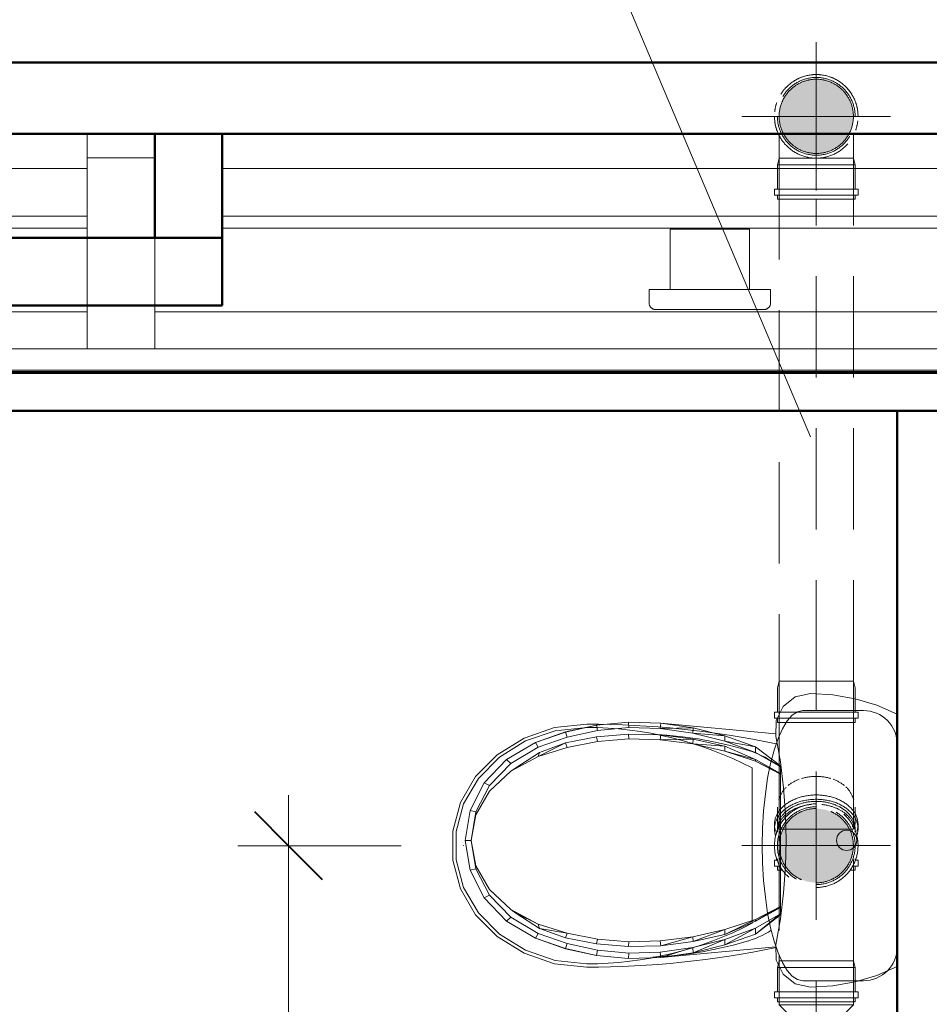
# Model space of a CAD drawing. Header units: millimetres. Extents: x -121 to 18322, y 1231 to 43947.
# Tile 15 of 31: x 10682 to 12030, y 41141 to 42599. Entities that reach past the tile are written whole.
import ezdxf

# ---------------------------------------------------------------- set-up
doc = ezdxf.new("R2010")
doc.units = ezdxf.units.MM
for name, pattern in [('ADSK_Осевая', [700, 500, -100, 0, -100]), ('ADSK_Скрыто', [300, 150, -150]), ('ADSK_Штриховая_ш3 п1_5', [225, 150, -75])]:
    doc.linetypes.add(name, pattern=pattern)
for name, color, linetype, lineweight in [('A-____-____-DIMS', 211, 'Continuous', 9), ('A-____-____-DIMS-50', 211, 'Continuous', 9), ('A-DETL-____-HDLN', 90, 'ADSK_Скрыто', 9), ('A-DETL-____-MBND', 5, 'ADSK_Штриховая_ш3 п1_5', 20), ('A-GENM-____-MCUT', 13, 'Continuous', 50), ('A-GENM-____-OTLN', 13, 'Continuous', 20), ('A-ROOF-____-MCUT', 132, 'Continuous', 50), ('A-ROOF-____-OTLN', 132, 'Continuous', 20), ('A-WALL-____-MCUT', 113, 'Continuous', 50), ('A-WALL-____-OTLN', 113, 'Continuous', 20), ('M-EQPM-____-OTLN', 50, 'Continuous', 20), ('P-PIPE-____-CNTR', 3, 'ADSK_Осевая', 20), ('P-PIPE-____-IDEN', 2, 'Continuous', 20), ('P-PIPE-____-OTLN', 3, 'Continuous', 20), ('P-SANR-FIXT-OTLN', 6, 'Continuous', 20), ('Q-SPCQ-____-MCUT', 91, 'Continuous', 9), ('Q-SPCQ-____-OTLN', 91, 'Continuous', 20)]:
    doc.layers.add(name, color=color, linetype=linetype, lineweight=lineweight)
doc.styles.add('GOST Common_2', font='GOST_Common.ttf', dxfattribs={"width": 0.9, "height": 125})
doc.dimstyles.new('ADSK_Основной_2_5_мм', dxfattribs={"dimscale": 304.8, "dimtxt": 0.412449, "dimasz": 0.328084, "dimexe": 0.246063, "dimexo": 0.000807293, "dimgap": 0.049213, "dimtad": 1, "dimdec": 0, "dimlfac": 304.8, "dimdsep": 46, "dimtxsty": 'GOST Common_2', "dimblk1": 'OBLIQUE', "dimblk2": 'OBLIQUE', "dimsah": 1, "dimcen": 0.09, "dimdle": 0.246063, "dimazin": 2, "dimtfac": 1, "dimtdec": 4, "dimtix": 1, "dimtmove": 0, "dimatfit": 3, "dimfxl": 1, "dimtvp": 1, "dimtolj": 1, "dimtzin": 0, "dimlwd": 20, "dimlwe": 20, "dimarcsym": 2})

# ---------------------------------------------------------------- blocks, each defined once
blk = doc.blocks.new('Прямая форма - 83 new-609264-В_Этаж 04_Канализация')
at = {"layer": 'A-GENM-____-MCUT', "lineweight": 9}
for p, q in [((100, 8518.6), (0, 8518.6)), ((0, 8518.6), (0, 8235.7)), ((100, 8235.7), (100, 8518.6)), ((0, 8235.7), (100, 8235.7))]:
    blk.add_line(p, q, dxfattribs=at)
at = {"layer": 'A-GENM-____-OTLN', "lineweight": 9}
blk.add_line((0, 8518.6), (0, 8553.9), dxfattribs=at)
blk = doc.blocks.new('Прямая форма - MORPH-007-609265-В_Этаж 04_Канализация')
blk.add_blockref('Прямая форма - 83 new-609264-В_Этаж 04_Канализация', (0, 0))
blk = doc.blocks.new('Прямая форма - 83 new-609275-В_Этаж 04_Канализация')
at = {"layer": 'Q-SPCQ-____-MCUT', "color": 253}
for p, q in [((12300, 1766), (0, 1766)), ((0, 1734.2), (12300, 1734.2))]:
    blk.add_line(p, q, dxfattribs=at)
at = {"layer": 'Q-SPCQ-____-OTLN', "color": 9}
for p, q in [((0, 1767.8), (12300, 1767.8)), ((7300, 1679.4), (5000, 1679.4)), ((9500, 1679.4), (7400, 1679.4)), ((5100, 1555.6), (7200, 1555.6)), ((7400, 1555.6), (9500, 1555.6)), ((7200, 1538), (5100, 1538)), ((9500, 1538), (7400, 1538)), ((7200, 1467.2), (5100, 1467.2)), ((9500, 1467.2), (7400, 1467.2))]:
    blk.add_line(p, q, dxfattribs=at)
blk = doc.blocks.new('Прямая форма - FU - 050-609276-В_Этаж 04_Канализация')
blk.add_blockref('Прямая форма - 83 new-609275-В_Этаж 04_Канализация', (0, 0))
blk = doc.blocks.new('Family - 83 new-609316-В_Этаж 04_Канализация')
at = {"layer": 'A-ROOF-____-MCUT', "color": 53}
for p, q in [((10940, -3903.9), (-1640, -3903.9)), ((-1640, -4010), (10940, -4010))]:
    blk.add_line(p, q, dxfattribs=at)
blk = doc.blocks.new('Family - RT - 008-609317-В_Этаж 04_Канализация')
blk.add_blockref('Family - 83 new-609316-В_Этаж 04_Канализация', (0, 0))
blk = doc.blocks.new('Family - 83 new-609336-В_Этаж 04_Канализация')
at = {"layer": 'A-ROOF-____-MCUT', "color": 53}
for p, q in [((10800, -3493.8), (-1500, -3493.8)), ((-1500, -3550.4), (10800, -3550.4))]:
    blk.add_line(p, q, dxfattribs=at)
blk = doc.blocks.new('Family - RT - 008-609337-В_Этаж 04_Канализация')
blk.add_blockref('Family - 83 new-609336-В_Этаж 04_Канализация', (0, 0))
blk = doc.blocks.new('Прямая форма - 83 new-610915-В_Этаж 04_Канализация')
at = {"layer": 'A-WALL-____-MCUT', "color": 53}
for p, q in [((1843.8, 50), (0, 50)), ((0, 50), (0, -50)), ((1843.8, -50), (1843.8, 50)), ((0, -50), (1843.8, -50))]:
    blk.add_line(p, q, dxfattribs=at)
blk = doc.blocks.new('Прямая форма - SW - 013-610916-В_Этаж 04_Канализация')
blk.add_blockref('Прямая форма - 83 new-610915-В_Этаж 04_Канализация', (0, 0))
blk = doc.blocks.new('Прямая форма - 83 new-610925-В_Этаж 04_Канализация')
at = {"layer": 'A-WALL-____-MCUT', "color": 53}
for p, q in [((153.9, 100), (0, 100)), ((0, 100), (0, 0)), ((153.9, 0), (153.9, 100)), ((0, 0), (153.9, 0))]:
    blk.add_line(p, q, dxfattribs=at)
blk = doc.blocks.new('Прямая форма - SW - 005-610926-В_Этаж 04_Канализация')
blk.add_blockref('Прямая форма - 83 new-610925-В_Этаж 04_Канализация', (0, 0))
blk = doc.blocks.new('Прямая форма - 83 new-608817-В_Этаж 04_Канализация')
at = {"layer": 'M-EQPM-____-OTLN', "color": 9}
for p, q in [((200.1, -30.5), (186.8, 0)), ((-186.8, 0), (-200.1, -30.5)), ((-200.1, -30.5), (-209.7, -62.4)), ((209.7, -62.4), (200.1, -30.5)), ((-209.7, -62.4), (-215.5, -95.2)), ((-15, -75), (-14.7, -72.1)), ((-14.7, -72.1), (-13.9, -69.2)), ((-13.9, -69.2), (-12.5, -66.6)), ((-12.5, -66.6), (-10.6, -64.4)), ((-10.6, -64.4), (-8.3, -62.5)), ((-8.3, -62.5), (-5.7, -61.1)), ((-5.7, -61.1), (-2.9, -60.3)), ((-2.9, -60.3), (0, -60)), ((0, -60), (2.9, -60.3)), ((2.9, -60.3), (5.7, -61.1)), ((5.7, -61.1), (8.3, -62.5)), ((8.3, -62.5), (10.6, -64.4)), ((10.6, -64.4), (12.5, -66.6)), ((12.5, -66.6), (13.9, -69.2)), ((13.9, -69.2), (14.7, -72.1)), ((14.7, -72.1), (15, -75)), ((215.5, -95.2), (209.7, -62.4)), ((-14.7, -77.9), (-15, -75)), ((-13.9, -80.7), (-14.7, -77.9)), ((-12.5, -83.3), (-13.9, -80.7)), ((-10.6, -85.6), (-12.5, -83.3)), ((-8.3, -87.4), (-10.6, -85.6)), ((-5.7, -88.8), (-8.3, -87.4)), ((8.3, -87.4), (5.7, -88.8)), ((10.6, -85.6), (8.3, -87.4)), ((12.5, -83.3), (10.6, -85.6)), ((13.9, -80.7), (12.5, -83.3)), ((14.7, -77.9), (13.9, -80.7)), ((15, -75), (14.7, -77.9)), ((-215.5, -95.2), (-217.5, -128.5)), ((-2.9, -89.7), (-5.7, -88.8)), ((0, -90), (-2.9, -89.7)), ((2.9, -89.7), (0, -90)), ((5.7, -88.8), (2.9, -89.7)), ((217.5, -128.5), (215.5, -95.2)), ((-217.5, -128.5), (-212.4, -151)), ((212.4, -151), (217.5, -128.5)), ((-212.4, -151), (-198.2, -169.1)), ((198.2, -169.1), (212.4, -151)), ((-198.2, -169.1), (-177.6, -179.5)), ((-154.5, -180), (-116.2, -173.2)), ((-138.7, -210.1), (-110.2, -172.9)), ((-130.1, -210.2), (-110.2, -172.9)), ((-108.9, -172.9), (-130.1, -210.2)), ((-119.6, -210.1), (-99.2, -172.9)), ((-117.1, -210.2), (-99.2, -172.9)), ((-98, -172.9), (-117.1, -210.2)), ((-116.2, -173.2), (-77.6, -168.3)), ((-110.2, -172.9), (-108.9, -172.9)), ((-108.9, -172.9), (-99.2, -172.9)), ((-99.2, -172.9), (-98, -172.9)), ((-98, -172.9), (98, -172.9)), ((-77.6, -168.3), (-38.9, -165.4)), ((-38.9, -165.4), (0, -164.4)), ((38.9, -165.4), (0, -164.4)), ((77.6, -168.3), (38.9, -165.4)), ((77.6, -168.3), (116.2, -173.2)), ((98, -172.9), (99.2, -172.9)), ((98, -172.9), (119.6, -210.1)), ((117.1, -210.2), (98, -172.9)), ((99.2, -172.9), (108.9, -172.9)), ((99.2, -172.9), (119.6, -210.1)), ((108.9, -172.9), (110.2, -172.9)), ((108.9, -172.9), (138.7, -210.1)), ((130.1, -210.2), (108.9, -172.9)), ((110.2, -172.9), (138.7, -210.1)), ((116.2, -173.2), (154.5, -180)), ((177.6, -179.5), (198.2, -169.1)), ((-177.6, -179.5), (-154.5, -180)), ((-157.8, -179.9), (-173.5, -350.4)), ((154.5, -180), (177.6, -179.5)), ((173.5, -350.4), (157.8, -179.9)), ((-154.9, -255.3), (-138.7, -210.1)), ((-146.7, -255.5), (-138.7, -210.1)), ((-130.1, -210.2), (-146.7, -255.5)), ((-139.4, -255.3), (-119.6, -210.1)), ((-138.7, -210.1), (-130.1, -210.2)), ((-132, -255.5), (-119.6, -210.1)), ((-117.1, -210.2), (-132, -255.5)), ((-119.6, -210.1), (-117.1, -210.2)), ((119.6, -210.1), (117.1, -210.2)), ((117.1, -210.2), (139.4, -255.3)), ((132, -255.5), (117.1, -210.2)), ((119.6, -210.1), (139.4, -255.3)), ((138.7, -210.1), (130.1, -210.2)), ((130.1, -210.2), (154.9, -255.3)), ((146.7, -255.5), (130.1, -210.2)), ((138.7, -210.1), (154.9, -255.3)), ((-166.5, -302.2), (-154.9, -255.3)), ((-158.6, -302.8), (-154.9, -255.3)), ((-146.7, -255.5), (-158.6, -302.8)), ((-154.9, -255.3), (-146.7, -255.5)), ((-149.8, -302.2), (-139.4, -255.3)), ((-142.7, -302.8), (-139.4, -255.3)), ((-132, -255.5), (-142.7, -302.8)), ((-139.4, -255.3), (-132, -255.5)), ((139.4, -255.3), (132, -255.5)), ((132, -255.5), (149.8, -302.2)), ((142.7, -302.8), (132, -255.5)), ((139.4, -255.3), (149.8, -302.2)), ((154.9, -255.3), (146.7, -255.5)), ((146.7, -255.5), (166.5, -302.2)), ((158.6, -302.8), (146.7, -255.5)), ((154.9, -255.3), (166.5, -302.2)), ((-173.3, -350.4), (-166.5, -302.2)), ((-165.6, -351.3), (-166.5, -302.2)), ((-166.5, -302.2), (-158.6, -302.8)), ((-158.6, -302.8), (-165.6, -351.3)), ((-156, -350.4), (-149.8, -302.2)), ((-149, -351.3), (-149.8, -302.2)), ((-149.8, -302.2), (-142.7, -302.8)), ((-142.7, -302.8), (-149, -351.3)), ((149.8, -302.2), (142.7, -302.8)), ((142.7, -302.8), (156, -350.4)), ((149, -351.3), (142.7, -302.8)), ((149.8, -302.2), (156, -350.4)), ((166.5, -302.2), (158.6, -302.8)), ((158.6, -302.8), (173.3, -350.4)), ((165.6, -351.3), (158.6, -302.8)), ((166.5, -302.2), (173.3, -350.4)), ((-175, -398.1), (-173.5, -350.4)), ((-174.8, -398.1), (-173.3, -350.4)), ((-173.3, -350.4), (-165.6, -351.3)), ((-165.6, -351.3), (-167, -397.7)), ((-157.3, -398.1), (-156, -350.4)), ((-156, -350.4), (-149, -351.3)), ((-149, -351.3), (-150.3, -397.7)), ((156, -350.4), (149, -351.3)), ((150.3, -397.7), (149, -351.3)), ((156, -350.4), (157.3, -398.1)), ((173.3, -350.4), (165.6, -351.3)), ((167, -397.7), (165.6, -351.3)), ((173.3, -350.4), (174.8, -398.1)), ((175, -398.1), (173.5, -350.4)), ((-170.7, -445.5), (-175, -398.1)), ((-167, -397.7), (-174.8, -398.1)), ((-170.5, -445.5), (-174.8, -398.1)), ((-162.8, -443.9), (-167, -397.7)), ((-150.3, -397.7), (-157.3, -398.1)), ((-153.4, -445.5), (-157.3, -398.1)), ((-146.5, -443.9), (-150.3, -397.7)), ((150.3, -397.7), (146.5, -443.9)), ((157.3, -398.1), (150.3, -397.7)), ((157.3, -398.1), (153.4, -445.5)), ((167, -397.7), (162.8, -443.9)), ((174.8, -398.1), (167, -397.7)), ((174.8, -398.1), (170.5, -445.5)), ((170.7, -445.5), (175, -398.1)), ((-170.7, -445.5), (-160.6, -491.7)), ((-170.5, -445.5), (-162.8, -443.9)), ((-160.4, -491.7), (-170.5, -445.5)), ((-153, -488.9), (-162.8, -443.9)), ((-153.4, -445.5), (-146.5, -443.9)), ((-144.4, -491.7), (-153.4, -445.5)), ((-146.5, -443.9), (-137.7, -488.9)), ((137.7, -488.9), (146.5, -443.9)), ((153.4, -445.5), (144.4, -491.7)), ((146.5, -443.9), (153.4, -445.5)), ((153, -488.9), (162.8, -443.9)), ((170.5, -445.5), (160.4, -491.7)), ((160.6, -491.7), (170.7, -445.5)), ((162.8, -443.9), (170.5, -445.5)), ((-160.6, -491.7), (-144.9, -535.9)), ((-160.4, -491.7), (-153, -488.9)), ((-144.8, -535.9), (-160.4, -491.7)), ((-137.8, -531.8), (-153, -488.9)), ((-144.4, -491.7), (-137.7, -488.9)), ((-130.3, -530.2), (-144.4, -491.7)), ((-124, -531.8), (-144.4, -491.7)), ((-137.7, -488.9), (-124, -531.8)), ((124, -531.8), (137.7, -488.9)), ((137.7, -488.9), (130.3, -530.2)), ((144.4, -491.7), (130.3, -530.2)), ((144.4, -491.7), (137.7, -488.9)), ((153, -488.9), (137.8, -531.8)), ((160.4, -491.7), (144.8, -535.9)), ((144.9, -535.9), (160.6, -491.7)), ((160.4, -491.7), (153, -488.9)), ((-144.9, -535.9), (-119.7, -578.7)), ((-144.8, -535.9), (-137.8, -531.8)), ((-119.6, -578.7), (-144.8, -535.9)), ((-113.8, -572.6), (-137.8, -531.8)), ((-107.6, -565), (-130.3, -530.2)), ((-102.4, -572.6), (-130.3, -530.2)), ((-130.3, -530.2), (-124, -531.8)), ((-124, -531.8), (-102.4, -572.6)), ((102.4, -572.6), (124, -531.8)), ((130.3, -530.2), (107.6, -565)), ((124, -531.8), (107.6, -565)), ((113.8, -572.6), (137.8, -531.8)), ((144.8, -535.9), (119.6, -578.7)), ((119.7, -578.7), (144.9, -535.9)), ((130.3, -530.2), (124, -531.8)), ((137.8, -531.8), (144.8, -535.9)), ((-102.4, -572.6), (-107.6, -565)), ((107.6, -565), (102.4, -572.6)), ((-119.7, -578.7), (-85.3, -611.8)), ((-119.6, -578.7), (-113.8, -572.6)), ((-85.2, -611.8), (-119.6, -578.7)), ((-81.1, -604.2), (-113.8, -572.6)), ((-73, -604.2), (-102.4, -572.6)), ((73, -604.2), (102.4, -572.6)), ((81.1, -604.2), (113.8, -572.6)), ((119.6, -578.7), (85.2, -611.8)), ((85.3, -611.8), (119.7, -578.7)), ((119.6, -578.7), (113.8, -572.6)), ((-85.3, -611.8), (-44.3, -632.8)), ((-85.2, -611.8), (-81.1, -604.2)), ((-44.3, -632.8), (-85.2, -611.8)), ((-42.2, -624.1), (-81.1, -604.2)), ((-37.9, -624.1), (-73, -604.2)), ((37.9, -624.1), (73, -604.2)), ((42.2, -624.1), (81.1, -604.2)), ((85.2, -611.8), (44.3, -632.8)), ((44.3, -632.8), (85.3, -611.8)), ((85.2, -611.8), (81.1, -604.2)), ((-44.3, -632.8), (-42.2, -624.1)), ((0, -631), (-42.2, -624.1)), ((-37.9, -624.1), (0, -631)), ((42.2, -624.1), (0, -631)), ((0, -631), (37.9, -624.1)), ((44.3, -632.8), (42.2, -624.1)), ((0, -640), (-44.3, -632.8)), ((-44.3, -632.8), (0, -640)), ((0, -640), (0, -631)), ((44.3, -632.8), (0, -640)), ((0, -640), (44.3, -632.8))]:
    blk.add_line(p, q, dxfattribs=at)
blk = doc.blocks.new('Прямая форма - FU - 054-610931-В_Этаж 04_Канализация')
blk.add_blockref('Прямая форма - 83 new-608817-В_Этаж 04_Канализация', (0, 0))
blk = doc.blocks.new('Прямая форма - 83 new-611788-В_Этаж 04_Канализация')
at = {"layer": 'A-WALL-____-MCUT', "color": 53}
for p, q in [((0, 100), (0, 0)), ((500, 100), (0, 100)), ((500, 0), (500, 100)), ((0, 0), (500, 0))]:
    blk.add_line(p, q, dxfattribs=at)
blk = doc.blocks.new('Прямая форма - SW - 005-611789-В_Этаж 04_Канализация')
blk.add_blockref('Прямая форма - 83 new-611788-В_Этаж 04_Канализация', (0, 0))
blk = doc.blocks.new('83 new_ifc_RVT-1-В_Этаж 04_Канализация')
at = {"layer": 'A-GENM-____-OTLN', "color": 9, "linetype": 'ADSK_Штриховая_ш3 п1_5', "lineweight": 20}
blk.add_blockref('Прямая форма - MORPH-007-609265-В_Этаж 04_Канализация', (24310.3, 33875.8), dxfattribs=at)
at = {"layer": 'A-ROOF-____-OTLN', "color": 9, "linetype": 'ADSK_Штриховая_ш3 п1_5', "lineweight": 20, "rotation": 180}
for name in ['Family - RT - 008-609317-В_Этаж 04_Канализация', 'Family - RT - 008-609337-В_Этаж 04_Канализация']:
    blk.add_blockref(name, (30210.3, 38525.8), dxfattribs=at)
at = {"layer": 'A-WALL-____-OTLN', "color": 9, "linetype": 'ADSK_Штриховая_ш3 п1_5', "lineweight": 20}
for name, p, rotation in [('Прямая форма - SW - 005-610926-В_Этаж 04_Канализация', (24510.3, 42275.8), 90), ('Прямая форма - SW - 005-611789-В_Этаж 04_Канализация', (24510.3, 42275.8), 180), ('Прямая форма - SW - 013-610916-В_Этаж 04_Канализация', (25560.3, 40175.8), 90)]:
    blk.add_blockref(name, p, dxfattribs=dict(at, rotation=rotation))
at = {"layer": 'M-EQPM-____-OTLN', "color": 9, "linetype": 'ADSK_Штриховая_ш3 п1_5', "lineweight": 20, "rotation": 270}
blk.add_blockref('Прямая форма - FU - 054-610931-В_Этаж 04_Канализация', (25510.3, 41383.7), dxfattribs=at)
at = {"layer": 'Q-SPCQ-____-OTLN', "color": 9, "linetype": 'ADSK_Штриховая_ш3 п1_5', "lineweight": 20, "rotation": 180}
blk.add_blockref('Прямая форма - FU - 050-609276-В_Этаж 04_Канализация', (31710.3, 43845.8), dxfattribs=at)
blk = doc.blocks.new('ADSK_Бытовой вентилятор накладной - 200-1590441-В_Этаж 04_Канализация')
at = {"layer": 'M-EQPM-____-OTLN', "color": 5}
for p, q in [((0, 90), (0, -90)), ((0, 90), (20, 90)), ((30, 80), (30, -80)), ((-89, 59), (0, 59)), ((-89, 59), (-89, -59)), ((0, -59), (-89, -59)), ((0, -90), (20, -90))]:
    blk.add_line(p, q, dxfattribs=at)
for points, knots in [([(20, 90), (20.9, 90), (22.2, 89.8), (23.8, 89.3), (25, 88.7), (25.9, 88.1), (26.6, 87.5), (27.2, 86.9), (28, 86.1), (28.6, 85.2), (29, 84.4), (29.3, 83.6), (29.8, 82.2), (30, 80.9), (30, 80)], [0, 0, 0, 0, 0.166667, 0.25, 0.333333, 0.416667, 0.458333, 0.5, 0.583333, 0.666667, 0.708333, 0.75, 0.833333, 1, 1, 1, 1]), ([(30, -80), (30, -80.9), (29.8, -82.2), (29.3, -83.8), (28.8, -84.8), (28.3, -85.6), (27.8, -86.3), (27.2, -86.9), (26.6, -87.5), (25.9, -88.1), (25, -88.7), (23.8, -89.3), (22.2, -89.8), (20.9, -90), (20, -90)], [-1, -1, -1, -1, -0.833333, -0.75, -0.666667, -0.625, -0.583333, -0.5, -0.458333, -0.416667, -0.333333, -0.25, -0.166667, 0, 0, 0, 0])]:
    blk.add_open_spline(points, degree=3, knots=knots, dxfattribs=at)
blk = doc.blocks.new('ADSK_Унитаз напольный_ГОСТ 30493-2017 - Вертикальный выпуск-1609052-В_Этаж 04_Канализация')
at = {"layer": 'A-DETL-____-HDLN', "flags": 128}
for points in [[(-0.5, 642.7), (-0.5, 642.7), (-0.5, 642.7), (-0.4, 642.7), (-0.4, 642.7), (-0.3, 642.7)], [(0.4, 642.7), (0.4, 642.7), (0.5, 642.7), (0.5, 642.7)]]:
    blk.add_lwpolyline(points, dxfattribs=at)
at = {"layer": 'P-SANR-FIXT-OTLN'}
for p, q in [((-115, 215), (115, 215)), ((-200, 140), (-200, 50)), ((200, 50), (200, 140)), ((-150, 0), (150, 0))]:
    blk.add_line(p, q, dxfattribs=at)
at = {"layer": 'P-SANR-FIXT-OTLN', "flags": 128}
for points in [[(180, 460), (174.8, 507.9), (159.4, 552.9), (134.7, 592.6), (102.3, 624.6), (63.8, 647), (21.7, 658.5), (-21.7, 658.5), (-63.8, 647), (-102.3, 624.6), (-134.7, 592.6), (-159.4, 552.9), (-174.8, 507.9), (-180, 460)], [(175, 460), (169.9, 506.7), (155, 550.6), (131, 589.3), (99.4, 620.5), (62.1, 642.3), (21.1, 653.6), (-21.1, 653.6), (-62.1, 642.3), (-99.4, 620.5), (-131, 589.3), (-155, 550.6), (-169.9, 506.7), (-175, 460)], [(-0.5, 642.7), (-0.5, 642.7), (-0.5, 642.7), (-0.4, 642.7), (-0.4, 642.7), (-0.3, 642.7)], [(0.4, 642.7), (0.4, 642.7), (0.5, 642.7), (0.5, 642.7)], [(-141, 220.5), (-147.2, 242.9), (-152.5, 265.5), (-157, 288.4), (-160.5, 311.3), (-163.1, 334.5), (-164.7, 357.6), (-164.9, 361.9)], [(164.9, 362.1), (163.7, 341.3), (161.3, 318.1), (158.1, 295.1), (153.9, 272.2), (148.9, 249.5), (142.9, 227.1), (141, 220.5)], [(-125.3, 186.7), (-127.9, 190.8), (-130.6, 195.5), (-133, 200.2), (-135.2, 205), (-137.3, 210), (-139.2, 215), (-140.8, 220), (-141, 220.5)], [(141, 220.5), (139.3, 215.4), (137.5, 210.4), (135.4, 205.5), (133.2, 200.6), (130.8, 195.9), (128.2, 191.2), (125.4, 186.7)], [(200, 140), (198.3, 147.8), (193.2, 155.5), (184.8, 163), (173.2, 170), (158.7, 176.5), (141.4, 182.4), (121.8, 187.6), (100, 192), (76.5, 195.4), (51.8, 198), (26.1, 199.5), (0, 200), (-26.1, 199.5), (-51.8, 198), (-76.5, 195.4), (-100, 192), (-121.8, 187.6), (-141.4, 182.4), (-158.7, 176.5), (-173.2, 170), (-184.8, 163), (-193.2, 155.5), (-198.3, 147.8), (-200, 140)]]:
    blk.add_lwpolyline(points, dxfattribs=at)
at = {"layer": 'P-SANR-FIXT-OTLN'}
for centre, radius, start, end in [((1182.5, 460), 1362.5, 180, 191.886), ((355.2, 460), 530.2, 180, 207.5216), ((-355.2, 460), 530.2, 332.4784, 0), ((-1182.5, 460), 1362.5, 348.114, 0), ((-150, 50), 50, 180, 270), ((150, 50), 50, 270, 0)]:
    blk.add_arc(centre, radius, start, end, dxfattribs=at)
blk = doc.blocks.new('ADSK_ППР_Переход канализационный - Переход канализационный-1589361-В_Этаж 04_Канализация')
at = {"layer": 'A-DETL-____-HDLN', "color": 12}
for p, q in [((85.3, 46.7), (85.3, -57.6)), ((95, 49.9), (95, 51.5)), ((95, 48.9), (95, 49.6)), ((95, 35.7), (95, 49)), ((95, 32.5), (95, 35.8)), ((95, 12.9), (95, 32.5)), ((0, 20.2), (0, 20.5)), ((0, 20.5), (0, 20.2)), ((0, 7.7), (0, 8.2)), ((0, 8.2), (0, 7.7)), ((95, 10.5), (95, 13)), ((95, -10.5), (95, 10.5)), ((0, -8.2), (0, -7.7)), ((0, -7.7), (0, -8.2)), ((95, -13), (95, -10.5)), ((95, -32.5), (95, -12.9)), ((0, -20.5), (0, -20.2)), ((0, -20.2), (0, -20.5)), ((95, -35.8), (95, -32.5)), ((95, -49), (95, -35.7)), ((65.7, -55), (95, -55)), ((65.7, -57.6), (85.3, -57.6)), ((85.3, -57.6), (95, -55)), ((95, -49.6), (95, -48.9)), ((95, -55), (95, -49.9))]:
    blk.add_line(p, q, dxfattribs=at)
at = {"layer": 'A-DETL-____-MBND', "color": 22}
for p, q in [((49.3, 61.9), (40.2, 61.9)), ((40.2, 61.9), (40.2, -61.9)), ((49.3, 61.9), (49.3, -61.9)), ((30, 55), (0, 25)), ((95, 55), (30, 55)), ((30, 55), (30, 49.9)), ((30, 48.9), (30, 49.6)), ((30, 49), (30, 35.7)), ((40.2, 57.6), (34.2, 57.6)), ((34.2, 57.6), (34.2, -57.6)), ((85.3, 57.6), (49.3, 57.6)), ((95, 55), (85.3, 57.6)), ((85.3, 57.6), (85.3, 46.7)), ((95, 51.6), (95, 55)), ((-36.5, 30.8), (-44.3, 30.8)), ((-44.3, 30.8), (-44.3, -30.8)), ((-36.5, 30.8), (-36.5, -30.8)), ((30, 32.5), (30, 35.8)), ((30, 32.5), (30, 12.9)), ((-44.3, 26.7), (-49.3, 26.7)), ((-49.3, 26.7), (-49.3, -26.8)), ((-6.5, 26.7), (-36.5, 26.7)), ((0, 25), (-6.5, 26.7)), ((-6.5, 26.7), (-6.5, -26.8)), ((0, 19.8), (0, 20.2)), ((0, 20.2), (0, 19.8)), ((30, 10.5), (30, 13)), ((30, 10.5), (30, -10.5)), ((30, -13), (30, -10.5)), ((30, -12.9), (30, -32.5)), ((-49.3, -26.8), (-44.3, -26.8)), ((-36.5, -26.8), (-6.5, -26.8)), ((-6.5, -26.8), (0, -25)), ((0, -20.2), (0, -19.8)), ((0, -19.8), (0, -20.2)), ((0, -25), (30, -55)), ((-44.3, -30.8), (-36.5, -30.8)), ((30, -35.8), (30, -32.5)), ((30, -35.7), (30, -49)), ((30, -49.6), (30, -48.9)), ((30, -49.9), (30, -55)), ((30, -55), (65.6, -55)), ((34.2, -57.6), (40.2, -57.6)), ((49.3, -57.6), (65.6, -57.6)), ((40.2, -61.9), (49.3, -61.9))]:
    blk.add_line(p, q, dxfattribs=at)
blk = doc.blocks.new('ADSK_ППР_Тройник канализационный - Тройник канализационный-582001-В_Этаж 04_Канализация')
at = {"layer": 'A-DETL-____-HDLN', "color": 12}
for start, end in [(103.6833, 126.1487), (101.4342, 103.43), (79.0485, 100.9515), (76.57, 78.5658), (53.8513, 76.3167), (130.6351, 152.7764), (126.5203, 130.3007), (49.6993, 53.4797), (27.2236, 49.3649), (156.7462, 180), (153.0729, 156.33), (23.67, 26.9271), (0, 23.2538), (180, 203.2538), (336.7462, 0), (203.67, 206.9271), (207.2236, 229.3649), (310.6351, 332.7764), (333.0729, 336.33), (229.6993, 233.4797), (233.8513, 256.3167), (256.57, 258.5658), (259.0485, 280.9515), (281.4342, 283.43), (283.6833, 306.1487), (306.5203, 310.3007)]:
    blk.add_arc((25390.3, 42455.8), 55, start, end, dxfattribs=at)
at = {"layer": 'A-DETL-____-MBND', "color": 22}
for p, q in [((25335.3, 42428), (25335.3, 42393.8)), ((25445.3, 42393.8), (25445.3, 42428)), ((25335.3, 42393.8), (25332.7, 42384.1)), ((25335.3, 42393.8), (25340.3, 42393.8)), ((25341.4, 42393.8), (25340.7, 42393.8)), ((25341.3, 42393.8), (25354.6, 42393.8)), ((25357.8, 42393.8), (25354.5, 42393.8)), ((25357.7, 42393.8), (25377.4, 42393.8)), ((25379.8, 42393.8), (25377.3, 42393.8)), ((25379.8, 42393.8), (25390.3, 42393.8)), ((25390.3, 42393.8), (25400.8, 42393.8)), ((25403.2, 42393.8), (25400.8, 42393.8)), ((25403.2, 42393.8), (25422.8, 42393.8)), ((25426.1, 42393.8), (25422.8, 42393.8)), ((25426, 42393.8), (25439.2, 42393.8)), ((25439.8, 42393.8), (25439.2, 42393.8)), ((25440.2, 42393.8), (25445.3, 42393.8)), ((25447.9, 42384.1), (25445.3, 42393.8)), ((25332.7, 42384.1), (25332.7, 42348.1)), ((25332.7, 42384.1), (25447.9, 42384.1)), ((25447.9, 42348.1), (25447.9, 42384.1)), ((25328.4, 42348.1), (25328.4, 42339)), ((25328.4, 42348.1), (25452.2, 42348.1)), ((25452.2, 42339), (25452.2, 42348.1)), ((25328.4, 42339), (25452.2, 42339)), ((25332.7, 42339), (25332.7, 42333)), ((25332.7, 42333), (25447.9, 42333)), ((25447.9, 42333), (25447.9, 42339))]:
    blk.add_line(p, q, dxfattribs=at)
for radius, start, end in [(61.9, 0, 180), (61.9, 90, 96.5102), (61.9, 83.4898, 90), (57.6, 0, 180), (61.9, 109.2041, 122.2245), (55, 101.0036, 103.6312), (55, 76.3688, 78.9964), (61.9, 57.7755, 70.7959), (61.9, 134.9184, 147.9388), (55, 126.2008, 130.583), (55, 49.417, 53.7992), (61.9, 32.0612, 45.0816), (61.9, 160.6327, 173.653), (55, 152.8285, 156.6941), (55, 23.3059, 27.1715), (61.9, 6.347, 19.3673), (61.9, 180, 0), (61.9, 186.347, 199.3673), (57.6, 180, 0), (61.9, 340.6327, 353.653), (55, 203.3059, 207.1715), (55, 332.8285, 336.6941), (55, 229.417, 233.7992), (55, 256.3688, 258.9964), (55, 281.0036, 283.6312), (55, 306.2008, 310.583)]:
    blk.add_arc((25390.3, 42455.8), radius, start, end, dxfattribs=at)
for points in [[(25341, 42431.5), (25340.8, 42431.8), (25340.7, 42432.1), (25340.5, 42432.4)], [(25440, 42432.4), (25439.9, 42432.1), (25439.7, 42431.8), (25439.6, 42431.5)], [(25356.5, 42412.4), (25356.2, 42412.7), (25355.9, 42412.9), (25355.6, 42413.2)], [(25378.5, 42402.1), (25378.1, 42402.2), (25377.8, 42402.3), (25377.4, 42402.4)], [(25403.1, 42402.4), (25402.8, 42402.3), (25402.4, 42402.2), (25402.1, 42402.1)], [(25425, 42413.2), (25424.7, 42412.9), (25424.4, 42412.7), (25424, 42412.4)]]:
    blk.add_open_spline(points, degree=3, dxfattribs=at)
blk = doc.blocks.new('DIMBLOCK3-В_Этаж 04_Канализация')
at = {"layer": 'A-____-____-DIMS-50', "lineweight": 20}
for p, q in [((11080.6, 41450.8), (11080.6, 40100.8)), ((11080.6, 41375.8), (11005.6, 41375.8)), ((11080.6, 41375.8), (11247.4, 41375.8)), ((11080.6, 40175.8), (11076.3, 40175.8)), ((11080.6, 40175.8), (11155.6, 40175.8))]:
    blk.add_line(p, q, dxfattribs=at)
at = {"layer": 'A-____-____-DIMS-50', "lineweight": 40}
for p, q in [((11080.6, 41375.8), (11030.6, 41425.8)), ((11080.6, 41375.8), (11130.6, 41325.8)), ((11080.6, 40175.8), (11030.6, 40225.8)), ((11080.6, 40175.8), (11130.6, 40125.8))]:
    blk.add_line(p, q, dxfattribs=at)
at = {"layer": 'A-____-____-DIMS-50', "color": 0, "lineweight": 20, "insert": (10902.2, 40629.9), "char_height": 125, "width": 350.296, "attachment_point": 1, "rotation": 90, "line_spacing_factor": 1.022761, "style": 'GOST Common_2'}
blk.add_mtext('1200', dxfattribs=at)
blk = doc.blocks.new('_Oblique')
at = {"color": 0, "linetype": 'ByBlock', "lineweight": -2}
blk.add_line((-0.5, -0.5), (0.5, 0.5), dxfattribs=at)

msp = doc.modelspace()

# ---------------------------------------------------------------- hatches: boundary and pattern name
at = {"layer": 'P-PIPE-____-OTLN'}
for points in [[(11862.4141, 42400.8309), (11876.6492, 42402.705), (11889.9141, 42408.1995), (11901.305, 42416.94), (11910.0455, 42428.3309), (11915.54, 42441.5959), (11917.3185, 42456.557), (11915.54, 42470.066), (11910.0455, 42483.3309), (11901.305, 42494.7218), (11889.9141, 42503.4623), (11876.6492, 42508.9568), (11862.4141, 42510.8309), (11848.1791, 42508.9568), (11834.9141, 42503.4623), (11823.5233, 42494.7218), (11814.7827, 42483.3309), (11809.2882, 42470.066), (11807.4141, 42455.8309), (11809.2882, 42441.5959), (11814.7827, 42428.3309), (11823.5233, 42416.94), (11834.9141, 42408.1995), (11848.1791, 42402.705), (11859.2478, 42401.2478)], [(11862.4141, 41320.8309), (11876.6492, 41322.705), (11889.9141, 41328.1995), (11901.305, 41336.94), (11910.0455, 41348.3309), (11915.54, 41361.5959), (11917.4141, 41375.8309), (11915.54, 41390.066), (11910.0311, 41403.3497), (11900.1265, 41415.626), (11889.9141, 41423.4623), (11876.6492, 41428.9568), (11862.4141, 41430.8309), (11848.1791, 41428.9568), (11834.9141, 41423.4623), (11823.5233, 41414.7218), (11814.7827, 41403.3309), (11809.2882, 41390.066), (11807.4141, 41375.8309), (11809.2882, 41361.5959), (11814.7827, 41348.3309), (11823.5233, 41336.94), (11834.9141, 41328.1995), (11848.1791, 41322.705), (11859.2478, 41321.2478)]]:
    msp.add_hatch(color=256, dxfattribs=at).paths.add_polyline_path(points)

# ---------------------------------------------------------------- linework, layer by layer
at = {"layer": 'A-DETL-____-HDLN', "color": 12}
for p, q in [((11808.441, 41619.2228), (11809.2882, 41619.2228)), ((11818.0985, 41619.2228), (11820.5695, 41619.2228)), ((11837.3912, 41619.2228), (11840.56, 41619.2228)), ((11884.2682, 41619.2228), (11887.437, 41619.2228)), ((11904.2587, 41619.2228), (11906.7297, 41619.2228)), ((11915.54, 41619.2228), (11916.3873, 41619.2228)), ((11833.4958, 41573.5195), (11862.4141, 41573.5195)), ((11862.4141, 41573.5195), (11924.3141, 41573.5195)), ((11917.4141, 41496.8464), (11917.4141, 41575.7813)), ((11920.0141, 41573.5195), (11920.0141, 41575.7813)), ((11924.3141, 41564.4195), (11924.3141, 41573.5195)), ((11818.0153, 41558.4195), (11862.4141, 41558.4195)), ((11821.9092, 41564.4195), (11862.4141, 41564.4195)), ((11862.4141, 41564.4195), (11924.3141, 41564.4195)), ((11862.4141, 41558.4195), (11920.0141, 41558.4195)), ((11920.0141, 41558.4195), (11920.0141, 41564.4195)), ((11807.4141, 41537.7786), (11807.4141, 41496.8464)), ((11807.4141, 41534.2228), (11807.4141, 41439.4705)), ((11917.4141, 41439.4705), (11917.4141, 41534.2228)), ((11809.4253, 41449.8913), (11806.9204, 41443.5226)), ((11807.4141, 41439.4705), (11807.4141, 41400.7103)), ((11917.9079, 41443.5226), (11915.4029, 41449.8913)), ((11917.4141, 41400.7103), (11917.4141, 41439.4705)), ((11804.8141, 41432.6092), (11804.8141, 41407.1534)), ((11920.0141, 41407.1534), (11920.0141, 41432.6092)), ((11800.5141, 41407.1534), (11800.5141, 41400.7187)), ((11804.8141, 41400.7187), (11804.8141, 41396.4761)), ((11807.4141, 41400.2228), (11807.4141, 41213.8833)), ((11917.4141, 41400.2228), (11807.4141, 41400.2228)), ((11917.4141, 41205.1938), (11917.4141, 41400.2228)), ((11920.0141, 41396.4761), (11920.0141, 41400.7187)), ((11924.3141, 41400.7187), (11924.3141, 41407.1534)), ((11800.5141, 41354.5195), (11800.5141, 41345.4195)), ((11800.5141, 41354.5195), (11804.4972, 41354.5195)), ((11804.8141, 41356.3505), (11804.8141, 41354.5195)), ((11920.0141, 41354.5195), (11920.0141, 41356.3505)), ((11920.331, 41354.5195), (11924.3141, 41354.5195)), ((11924.3141, 41345.4195), (11924.3141, 41354.5195)), ((11800.5141, 41345.4195), (11808.858, 41345.4195)), ((11804.8141, 41345.4195), (11804.8141, 41339.4195)), ((11804.8141, 41339.4195), (11811.7315, 41339.4195)), ((11913.0967, 41339.4195), (11920.0141, 41339.4195)), ((11915.9703, 41345.4195), (11924.3141, 41345.4195)), ((11920.0141, 41339.4195), (11920.0141, 41345.4195)), ((11810.8763, 41205.1938), (11917.4141, 41205.1938))]:
    msp.add_line(p, q, dxfattribs=at)
at = {"layer": 'A-DETL-____-HDLN', "color": 12, "flags": 128}
for points in [[(11807.4141, 41375.8772), (11807.4141, 41376.0161), (11807.4141, 41376.2472), (11807.4141, 41376.5704), (11807.4141, 41376.9849), (11807.4141, 41377.4903), (11807.4141, 41378.0856), (11807.4141, 41378.7699)], [(11818.656, 41342.5108), (11817.3586, 41344.2873), (11816.1332, 41346.1143), (11814.9819, 41347.9888), (11813.9064, 41349.9078), (11812.9086, 41351.8684), (11811.99, 41353.8672), (11811.152, 41355.9012), (11810.396, 41357.9671), (11809.7233, 41360.0616), (11809.1348, 41362.1813), (11808.6316, 41364.3228), (11808.2144, 41366.4827), (11807.8839, 41368.6576), (11807.6407, 41370.844), (11807.4851, 41373.0383), (11807.4173, 41375.2371)], [(11917.3701, 41373.6315), (11917.2382, 41371.4356), (11917.0186, 41369.2467), (11916.7116, 41367.0684), (11916.3178, 41364.9041), (11915.8377, 41362.7573), (11915.2722, 41360.6313), (11914.6221, 41358.5297), (11913.8884, 41356.4558), (11913.0725, 41354.4129), (11912.1755, 41352.4042), (11911.1988, 41350.4331), (11910.1442, 41348.5025), (11909.0132, 41346.6157), (11907.8076, 41344.7756), (11906.5294, 41342.9852)], [(11917.4141, 41378.5099), (11917.4141, 41377.8579), (11917.4141, 41377.2953), (11917.4141, 41376.8231), (11917.4141, 41376.4418), (11917.4141, 41376.1522), (11917.4141, 41375.9547), (11917.4141, 41375.8496)]]:
    msp.add_lwpolyline(points, dxfattribs=at)
at = {"layer": 'A-DETL-____-HDLN', "color": 12}
for radius, start, end in [(61.9, 90, 270), (57.6, 90, 270), (55, 90, 270), (55, 113.3606095, 117.1143236), (61.9, 270, 90), (57.6, 270, 90), (55, 270, 90), (55, 62.8856764, 66.6393905), (55, 139.4839492, 143.7333955), (55, 36.2666045, 40.5160508), (55, 166.4041885, 168.9628632), (55, 11.0371368, 13.5958115), (55, 191.0371368, 193.5958115), (55, 346.4041885, 348.9628632), (55, 216.2666045, 220.5160508), (55, 319.4839492, 323.7333955), (55, 242.8856764, 246.6393905), (55, 293.3606095, 297.1143236)]:
    msp.add_arc((11862.4141, 41375.8309), radius, start, end, dxfattribs=at)
for centre, major_axis, start_param, end_param in [((11862.4141, 41439.4705), (55, 0), 2.044030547, 2.434454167), ((11862.4141, 41439.4705), (55, 0), 2.044030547, 2.434454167), ((11862.4141, 41439.4705), (55, 0), 1.570796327, 1.978515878), ((11862.4141, 41439.4705), (55, 0), 1.570796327, 1.978515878), ((11862.4141, 41439.4705), (55, 0), 1.163076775, 1.570796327), ((11862.4141, 41439.4705), (55, 0), 1.163076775, 1.570796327), ((11862.4141, 41439.4705), (55, 0), 0.707138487, 1.097562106), ((11862.4141, 41439.4705), (55, 0), 0.707138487, 1.097562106), ((11862.4141, 41439.4705), (55, 0), 2.508620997, 2.904300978), ((11862.4141, 41439.4705), (55, 0), 2.508620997, 2.904300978), ((11862.4141, 41439.4705), (55, 0), 0.237291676, 0.644605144), ((11862.4141, 41439.4705), (55, 0), 0.237291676, 0.644605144), ((11862.4141, 41407.1534), (61.9, 0), 1.570796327, 3.365992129), ((11862.4141, 41400.7187), (61.9, 0), 1.570796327, 3.365992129), ((11862.4141, 41400.7187), (57.6, 0), 1.570796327, 3.241032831), ((11862.4141, 41407.1534), (61.9, 0), 6.058785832, 7.853981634), ((11862.4141, 41400.7187), (61.9, 0), 6.058785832, 7.853981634), ((11862.4141, 41400.7187), (57.6, 0), 6.18374513, 7.853981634), ((11862.4141, 41396.4761), (57.6, 0), 1.711956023, 3.163261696), ((11862.4141, 41396.4761), (57.6, 0), 6.261516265, 7.712821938), ((11862.4141, 41396.4761), (55, 0), 2.433285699, 2.512529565), ((11862.4141, 41396.4761), (55, 0), 0.631822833, 0.708306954), ((11862.4141, 41396.4761), (55, 0), 2.917193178, 2.963360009), ((11862.4141, 41396.4761), (55, 0), 0.178232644, 0.224399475)]:
    msp.add_ellipse(centre, major_axis=major_axis, ratio=0.707106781, start_param=start_param, end_param=end_param, dxfattribs=at)
at = {"layer": 'A-DETL-____-MBND', "color": 22}
for p, q in [((11862.4141, 42393.8309), (11862.4141, 42400.8309)), ((11807.4141, 42393.8309), (11807.4141, 41619.2228)), ((11812.4676, 42393.8309), (11807.4141, 42393.8309)), ((11826.6828, 42393.8309), (11813.4587, 42393.8309)), ((11849.4852, 42393.8309), (11829.8792, 42393.8309)), ((11872.9436, 42393.8309), (11851.8846, 42393.8309)), ((11894.949, 42393.8309), (11875.343, 42393.8309)), ((11911.3696, 42393.8309), (11898.1455, 42393.8309)), ((11917.4141, 42393.8309), (11912.3607, 42393.8309)), ((11917.4141, 41619.2228), (11917.4141, 42393.8309)), ((11862.4141, 41619.2228), (11862.4141, 42333.0276)), ((11807.4141, 41619.2228), (11808.4314, 41619.2228)), ((11809.2882, 41619.2228), (11818.0691, 41619.2228)), ((11820.6018, 41619.2228), (11837.3469, 41619.2228)), ((11840.6057, 41619.2228), (11884.2225, 41619.2228)), ((11887.4813, 41619.2228), (11904.2264, 41619.2228)), ((11906.7591, 41619.2228), (11915.54, 41619.2228)), ((11916.3968, 41619.2228), (11917.4141, 41619.2228)), ((11807.4141, 41213.7621), (11807.4141, 41205.1938)), ((11807.4141, 41205.1938), (11810.859, 41205.1938)), ((11862.4141, 41175.8309), (11862.4141, 41110.1938))]:
    msp.add_line(p, q, dxfattribs=at)
at = {"layer": 'P-PIPE-____-CNTR', "color": 22}
for p, q in [((11862.4141, 42345.8309), (11862.4141, 42565.8309)), ((11752.4141, 42455.8309), (11972.4141, 42455.8309)), ((11862.4141, 41619.2228), (11862.4141, 41575.8309)), ((11862.4141, 41265.8309), (11862.4141, 41485.8309)), ((11752.4141, 41375.8309), (11972.4141, 41375.8309))]:
    msp.add_line(p, q, dxfattribs=at)
at = {"layer": 'P-PIPE-____-IDEN'}
msp.add_line((11853.7878, 41981.3656), (11549.224, 42702.9476), dxfattribs=at)
at = {"layer": 'P-PIPE-____-OTLN', "color": 22}
for p, q in [((11807.4141, 41619.2228), (11804.8141, 41609.5195)), ((11807.4141, 41619.2228), (11807.4141, 41537.8997)), ((11808.4314, 41619.2228), (11807.4141, 41619.2228)), ((11818.0691, 41619.2228), (11809.2882, 41619.2228)), ((11837.3469, 41619.2228), (11820.6018, 41619.2228)), ((11862.4141, 41619.2228), (11840.6057, 41619.2228)), ((11884.2225, 41619.2228), (11862.4141, 41619.2228)), ((11904.2264, 41619.2228), (11887.4813, 41619.2228)), ((11915.54, 41619.2228), (11906.7591, 41619.2228)), ((11917.4141, 41619.2228), (11916.3968, 41619.2228)), ((11917.4141, 41575.8309), (11917.4141, 41619.2228)), ((11920.0141, 41609.5195), (11917.4141, 41619.2228)), ((11804.8141, 41609.5195), (11804.8141, 41573.5195)), ((11920.0141, 41575.8309), (11920.0141, 41609.5195)), ((11800.5141, 41573.5195), (11800.5141, 41564.4195)), ((11800.5141, 41573.5195), (11833.3935, 41573.5195)), ((11800.5141, 41564.4195), (11821.8713, 41564.4195)), ((11804.8141, 41564.4195), (11804.8141, 41558.4195)), ((11804.8141, 41558.4195), (11817.9834, 41558.4195))]:
    msp.add_line(p, q, dxfattribs=at)

# ---------------------------------------------------------------- block references
at = {"lineweight": 9}
msp.add_blockref('83 new_ifc_RVT-1-В_Этаж 04_Канализация', (-13527.8693, 0), dxfattribs=at)
at = {"layer": 'A-DETL-____-HDLN', "color": 12}
msp.add_blockref('ADSK_ППР_Тройник канализационный - Тройник канализационный-582001-В_Этаж 04_Канализация', (-13527.8693, 0), dxfattribs=at)
at = {"layer": 'A-DETL-____-HDLN', "rotation": 90.00000000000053}
msp.add_blockref('ADSK_Унитаз напольный_ГОСТ 30493-2017 - Вертикальный выпуск-1609052-В_Этаж 04_Канализация', (11982.4141, 41375.8309), dxfattribs=at)
at = {"layer": 'A-DETL-____-HDLN', "color": 12, "rotation": 90.00000000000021}
msp.add_blockref('ADSK_ППР_Переход канализационный - Переход канализационный-1589361-В_Этаж 04_Канализация', (11862.4141, 41110.1938), dxfattribs=at)
at = {"layer": 'M-EQPM-____-OTLN', "color": 5, "extrusion": (0, 0, -1), "rotation": 269.9999999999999}
msp.add_blockref('ADSK_Бытовой вентилятор накладной - 200-1590441-В_Этаж 04_Канализация', (-11704.7767, 42199.5593), dxfattribs=at)

# ---------------------------------------------------------------- dimensions: what is measured, and where the dimension line sits
at = {"layer": 'A-____-____-DIMS', "lineweight": 20}
dim = msp.add_linear_dim(base=(11080.5586, 40175.8309), p1=(11322.4141, 41375.8309), p2=(11151.2693, 40175.8309), angle=90, dimstyle='ADSK_Основной_2_5_мм', override={"dimpost": '<>', "dimfxl": 1212.142957}, dxfattribs=at)
dim.commit()
dim.dimension.update_dxf_attribs({"geometry": 'DIMBLOCK3-В_Этаж 04_Канализация', "text_midpoint": (11003.0586, 40775.8309)})

doc.saveas('drawing.dxf')
